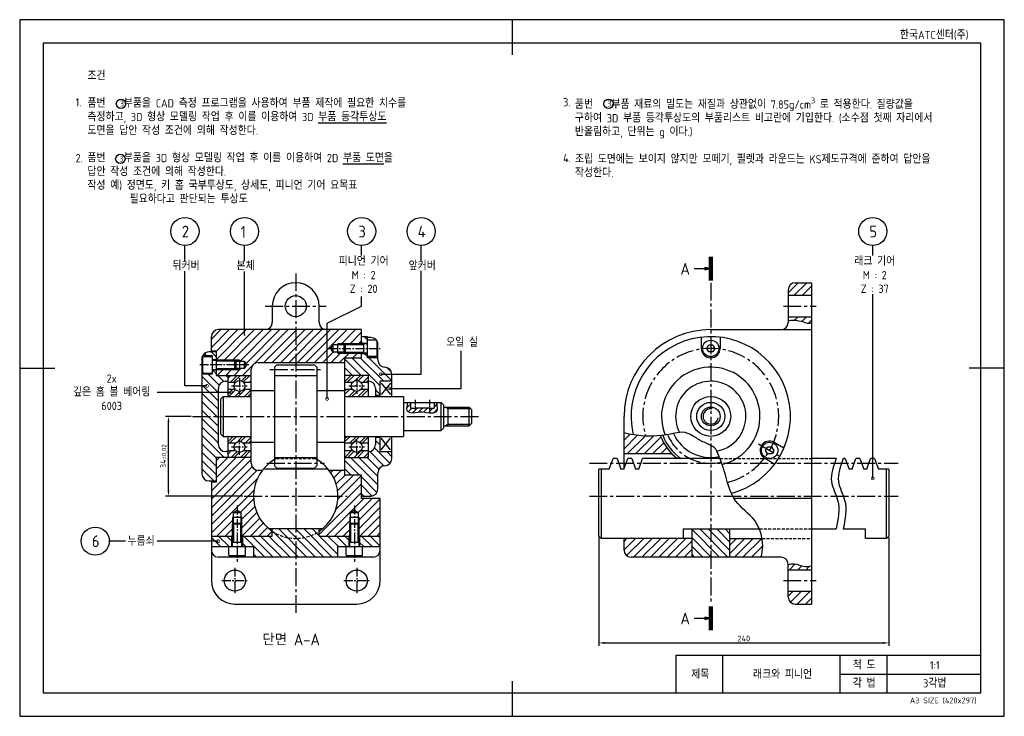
# Model space of a CAD drawing. Header units: millimetres. Extents: x 0 to 420, y 0 to 297.
import ezdxf
from ezdxf.enums import TextEntityAlignment as Align

# ---------------------------------------------------------------- set-up
doc = ezdxf.new("R2010")
doc.units = ezdxf.units.MM
doc.header["$LTSCALE"] = 0.4
doc.linetypes.add('CENTER2', pattern=[28.575, 19.05, -3.175, 3.175, -3.175])
doc.linetypes.add('HIDDEN2', pattern=[4.7625, 3.175, -1.5875])
for name, color, linetype in [('가는선', 1, 'Continuous'), ('문자', 2, 'Continuous'), ('숨은선', 2, 'HIDDEN2'), ('외형선', 3, 'Continuous'), ('윤곽선', 5, 'Continuous'), ('중심선', 1, 'CENTER2')]:
    doc.layers.add(name, color=color, linetype=linetype)
doc.styles.get("Standard").update_dxf_attribs({"font": 'isocp.shx', "bigfont": 'whgtxt.shx'})
doc.dimstyles.new('ISO-25', dxfattribs={"dimtxt": 2.5, "dimasz": 2.5, "dimexe": 1.25, "dimexo": 0.625, "dimtad": 1, "dimdec": 4, "dimtxsty": 'Standard', "dimcen": 2.5, "dimadec": 4, "dimazin": 2, "dimtfac": 1, "dimtdec": 4, "dimtmove": 0, "dimatfit": 3, "dimfxl": 0, "dimarcsym": 0})

# ---------------------------------------------------------------- blocks, each defined once
blk = doc.blocks.new('*D5')
at = {"color": 0, "lineweight": -2, "transparency": 16777216}
for p, q in [((73.13, 127.86), (62.22, 127.86)), ((63.47, 96.36), (63.47, 125.36)), ((95.13, 93.86), (62.22, 93.86))]:
    blk.add_line(p, q, dxfattribs=at)
at = {"color": 0, "transparency": 16777216}
for points in [[(63.05, 125.36), (63.88, 125.36), (63.47, 127.86)], [(63.05, 96.36), (63.88, 96.36), (63.47, 93.86)]]:
    blk.add_solid(points, dxfattribs=at)
at = {"layer": 'Defpoints', "color": 0, "transparency": 16777216}
for p in [(63.47, 127.86), (73.76, 127.86), (95.76, 93.86)]:
    blk.add_point(p, dxfattribs=at)
at = {"color": 0, "transparency": 16777216, "insert": (61.45, 110.86), "char_height": 2.5, "attachment_point": 5, "rotation": 90}
blk.add_mtext('34{\\H1.875;±0,02}', dxfattribs=at)
blk = doc.blocks.new('_DotSmall')
at = {"color": 0, "linetype": 'ByBlock', "const_width": 0.5}
blk.add_lwpolyline([(-0.0625, 0, 1), (0.0625, 0, 1)], format="xyb", close=True, dxfattribs=at)
blk = doc.blocks.new('*D6')
at = {"color": 0, "lineweight": -2, "transparency": 16777216}
for p, q in [((247, 76.23), (247, 30.03)), ((370.79, 76.23), (370.79, 30.03)), ((249.5, 31.28), (368.29, 31.28))]:
    blk.add_line(p, q, dxfattribs=at)
at = {"color": 0, "transparency": 16777216}
for points in [[(249.5, 31.7), (249.5, 30.87), (247, 31.28)], [(368.29, 31.7), (368.29, 30.87), (370.79, 31.28)]]:
    blk.add_solid(points, dxfattribs=at)
at = {"layer": 'Defpoints', "color": 0, "transparency": 16777216}
for p in [(247, 76.86), (370.79, 76.86), (370.79, 31.28)]:
    blk.add_point(p, dxfattribs=at)
at = {"color": 0, "transparency": 16777216, "insert": (308.9, 33.16), "char_height": 2.5, "attachment_point": 5}
blk.add_mtext('240', dxfattribs=at)
blk = doc.blocks.new('*U4')
at = {"layer": '가는선'}
h = blk.add_hatch(dxfattribs=at)
h.set_pattern_fill('ANSI31', color=256, scale=0.8)
edge = h.paths.add_edge_path()
edge.add_line((337.78203, 170.3574), (327.78203, 170.3574))
edge.add_line((327.78203, 170.3574), (327.78203, 168.65319))
edge.add_spline(control_points=[(327.78203, 168.65319), (328.58611, 168.82953), (330.76717, 169.13758), (333.70178, 168.30886), (336.23856, 167.5353), (337.38327, 167.65002), (337.78203, 167.73094)], knot_values=[2.461984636, 2.461984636, 2.461984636, 2.461984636, 4.918813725, 9.127223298, 11.437896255, 12.679952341, 12.679952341, 12.679952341, 12.679952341], degree=3, periodic=0)
edge.add_line((337.78203, 167.73094), (337.78203, 170.3574))
h.paths.add_polyline_path([(337.78203, 184.8574), (330.78203, 184.8574, 0.414213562), (327.78203, 181.8574), (327.78203, 179.3574), (337.78203, 179.3574)])
edge = h.paths.add_edge_path()
edge.add_spline(control_points=[(337.78203, 64.14407), (336.84909, 63.89735), (334.35287, 63.52331), (331.04192, 65.47904), (328.64004, 64.88935), (327.78203, 64.58536)], knot_values=[1.531387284, 1.531387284, 1.531387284, 1.531387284, 4.376756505, 9.164171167, 11.823367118, 11.823367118, 11.823367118, 11.823367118], degree=3, periodic=0)
edge.add_line((327.78203, 64.58536), (327.78203, 62.3574))
edge.add_line((327.78203, 62.3574), (337.78203, 62.3574))
edge.add_line((337.78203, 62.3574), (337.78203, 64.14407))
h.paths.add_polyline_path([(337.78203, 53.3574), (327.78203, 53.3574), (327.78203, 50.8574, 0.414213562), (330.78203, 47.8574), (337.78203, 47.8574)])
h = blk.add_hatch(dxfattribs=at)
h.set_pattern_fill('ANSI31', color=256, scale=0.8)
h.paths.add_polyline_path([(103.50973, 104.8574), (101.75753, 104.8574, -0.414213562), (98.75753, 107.8574), (98.75753, 110.3574), (83.75753, 110.3574), (83.75753, 99.8574), (81.75753, 99.8574), (81.75753, 76.8574), (90.75753, 76.8574), (90.75753, 81.92798), (90.75753, 84.8574), (91.13653, 84.8574), (91.13653, 86.8574), (92.75753, 87.83139), (94.37853, 86.8574), (94.37853, 84.8574), (94.75753, 84.8574), (94.75753, 76.8574), (107.75753, 76.8574), (107.75753, 78.89077, -0.434402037)])
h.paths.add_polyline_path([(140.75753, 81.92798), (140.75753, 84.8574), (141.13653, 84.8574), (141.13653, 86.8574), (142.75753, 87.83139), (144.37853, 86.8574), (144.37853, 84.8574), (144.75753, 84.8574), (144.75753, 76.8574), (153.75753, 76.8574), (153.75753, 92.8574), (145.75753, 92.8574), (145.75753, 102.8574), (138.75753, 102.8574), (138.75753, 104.8574), (132.00534, 104.8574, -0.434402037), (127.75753, 78.89077), (127.75753, 76.8574), (140.75753, 76.8574)])
h.paths.add_polyline_path([(94.75753, 84.8574), (94.37853, 84.8574), (94.37853, 82.30698), (94.75753, 81.92798)], flags=17)
h.paths.add_polyline_path([(91.13653, 84.8574), (90.75753, 84.8574), (90.75753, 81.92798), (91.13653, 82.30698)], flags=17)
h.paths.add_polyline_path([(144.75753, 84.8574), (144.37853, 84.8574), (144.37853, 82.30698), (144.75753, 81.92798)], flags=17)
h.paths.add_polyline_path([(141.13653, 84.8574), (140.75753, 84.8574), (140.75753, 81.92798), (141.13653, 82.30698)], flags=17)
h.paths.add_polyline_path([(117.75753, 164.8574), (84.75753, 164.8574, 0.414213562), (81.75753, 161.8574), (81.75753, 155.8574), (83.75753, 155.8574), (83.75753, 151.8574), (91.72812, 151.8574), (93.75753, 151.8574), (93.75753, 151.4784), (95.75753, 151.4784), (96.73153, 149.8574), (95.75753, 148.2364), (93.75753, 148.2364), (93.75753, 147.8574), (83.75753, 147.8574), (83.75753, 145.3574), (98.75753, 145.3574), (98.75753, 147.8574, -0.414213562), (101.75753, 150.8574), (117.75753, 150.8574)])
h.paths.add_polyline_path([(133.75753, 158.4784), (135.75753, 158.4784), (135.75753, 158.8574), (145.75753, 158.8574), (145.75753, 164.8574), (117.75753, 164.8574), (117.75753, 150.8574), (138.75753, 150.8574), (138.75753, 152.8574), (145.75753, 152.8574), (145.75753, 154.8574), (138.78695, 154.8574), (135.75753, 154.8574), (135.75753, 155.2364), (133.75753, 155.2364), (132.78354, 156.8574)])
h.paths.add_polyline_path([(93.75753, 148.2364), (92.10712, 148.2364), (91.72812, 147.8574), (93.75753, 147.8574)], flags=17)
h.paths.add_polyline_path([(93.75753, 151.8574), (91.72812, 151.8574), (92.10712, 151.4784), (93.75753, 151.4784)], flags=17)
h.paths.add_polyline_path([(138.40795, 155.2364), (135.75753, 155.2364), (135.75753, 154.8574), (138.78695, 154.8574)], flags=17)
h.paths.add_polyline_path([(138.78695, 158.8574), (135.75753, 158.8574), (135.75753, 158.4784), (138.40795, 158.4784)], flags=17)
h = blk.add_hatch(dxfattribs=at)
h.set_pattern_fill('ANSI31', color=256, scale=0.8, angle=90)
h.paths.add_polyline_path([(155.75753, 106.8574, 0.414213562), (158.75753, 109.8574), (158.75753, 112.8574), (153.55753, 112.8574), (153.55753, 118.8574), (151.75753, 118.8574), (151.75753, 115.8574, -0.414213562), (148.75753, 112.8574), (148.75753, 110.3574), (138.75753, 110.3574), (138.75753, 102.8574), (145.75753, 102.8574), (145.75753, 93.8574), (149.75753, 93.8574, 0.414213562), (152.75753, 96.8574), (152.75753, 103.8574, -0.414213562)])
h.paths.add_polyline_path([(155.75753, 148.8574, -0.414213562), (152.75753, 151.8574), (152.75753, 152.8574), (148.35753, 152.8574), (148.35753, 154.6074), (145.75753, 154.6074), (145.75753, 152.8574), (138.75753, 152.8574), (138.75753, 145.3574), (148.75753, 145.3574), (148.75753, 142.8574, -0.414213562), (151.75753, 139.8574), (151.75753, 136.8574), (153.55753, 136.8574), (153.55753, 142.8574), (158.75753, 142.8574), (158.75753, 145.8574, 0.414213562)])
h.paths.add_polyline_path([(148.35753, 161.8574), (145.75753, 161.8574), (145.75753, 159.1074), (148.35753, 159.1074)])
h = blk.add_hatch(dxfattribs=at)
h.set_pattern_fill('ANSI31', color=256, scale=0.8, angle=90)
h.paths.add_polyline_path([(84.75753, 115.8574), (84.75753, 127.8574), (77.75753, 127.8574), (77.75753, 103.3574, 0.414213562), (80.75753, 100.3574), (83.75753, 100.3574), (83.75753, 110.3574), (88.75753, 110.3574), (88.75753, 112.8574), (87.75753, 112.8574, -0.414213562)])
h.paths.add_polyline_path([(84.75753, 139.8574, -0.414213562), (87.75753, 142.8574), (88.75753, 142.8574), (88.75753, 145.3574), (83.75753, 145.3574), (83.75753, 147.6074), (82.15753, 147.6074), (82.15753, 145.8574), (77.75753, 145.8574), (77.75753, 127.8574), (84.75753, 127.8574)])
h.paths.add_polyline_path([(83.75753, 155.3574), (80.75753, 155.3574, 0.267949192), (78.15946, 153.8574), (82.15753, 153.8574), (82.15753, 152.1074), (83.75753, 152.1074)])
h = blk.add_hatch(dxfattribs=at)
h.set_pattern_fill('ANSI32', color=256, scale=0.3)
h.paths.add_polyline_path([(98.75753, 145.0574, 0.414213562), (98.45753, 145.3574), (89.05753, 145.3574, 0.414213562), (88.75753, 145.0574), (88.75753, 142.4234), (92.01879, 142.4234, -0.445147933), (95.49628, 142.4234), (98.75753, 142.4234)])
h.paths.add_polyline_path([(98.75753, 139.2914), (95.49628, 139.2914, -0.445147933), (92.01879, 139.2914), (88.75753, 139.2914), (88.75753, 136.6574, 0.414213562), (89.05753, 136.3574), (98.45753, 136.3574, 0.414213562), (98.75753, 136.6574)])
h.paths.add_polyline_path([(98.75753, 119.0574, 0.414213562), (98.45753, 119.3574), (89.05753, 119.3574, 0.414213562), (88.75753, 119.0574), (88.75753, 116.4234), (92.01879, 116.4234, -0.445147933), (95.49628, 116.4234), (98.75753, 116.4234)])
h.paths.add_polyline_path([(98.75753, 113.2914), (95.49628, 113.2914, -0.445147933), (92.01879, 113.2914), (88.75753, 113.2914), (88.75753, 110.6574, 0.414213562), (89.05753, 110.3574), (98.45753, 110.3574, 0.414213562), (98.75753, 110.6574)])
h.paths.add_polyline_path([(148.75753, 113.2914), (145.49628, 113.2914, -0.445147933), (142.01879, 113.2914), (138.75753, 113.2914), (138.75753, 110.6574, 0.414213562), (139.05753, 110.3574), (148.45753, 110.3574, 0.414213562), (148.75753, 110.6574)])
h.paths.add_polyline_path([(148.75753, 119.0574, 0.414213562), (148.45753, 119.3574), (139.05753, 119.3574, 0.414213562), (138.75753, 119.0574), (138.75753, 116.4234), (142.01879, 116.4234, -0.445147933), (145.49628, 116.4234), (148.75753, 116.4234)])
h.paths.add_polyline_path([(148.75753, 145.0574, 0.414213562), (148.45753, 145.3574), (139.05753, 145.3574, 0.414213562), (138.75753, 145.0574), (138.75753, 142.4234), (142.01879, 142.4234, -0.445147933), (145.49628, 142.4234), (148.75753, 142.4234)])
h.paths.add_polyline_path([(142.01879, 139.2914), (138.75753, 139.2914), (138.75753, 136.6574, 0.414213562), (139.05753, 136.3574), (148.45753, 136.3574, 0.414213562), (148.75753, 136.6574), (148.75753, 139.2914), (145.49628, 139.2914, -0.445147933)])
h = blk.add_hatch(dxfattribs=at)
h.set_pattern_fill('ANSI31', color=256, scale=0.5)
edge = h.paths.add_edge_path()
edge.add_spline(control_points=[(165.41595, 133.8574), (165.37958, 133.46257), (165.15833, 132.28403), (164.66863, 129.9078), (168.29292, 129.09543), (171.6939, 130.33674), (175.05051, 128.97745), (178.55867, 129.86847), (178.04824, 132.10912), (178.06339, 133.29293), (178.10975, 133.8574)], knot_values=[2.613036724, 2.613036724, 2.613036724, 2.613036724, 3.833809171, 6.200986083, 8.52573808, 12.844475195, 17.026153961, 19.468089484, 21.243091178, 22.953818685, 22.953818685, 22.953818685, 22.953818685], degree=3, periodic=0)
edge.add_line((178.10975, 133.8574), (176.75753, 133.8574))
edge.add_line((176.75753, 133.8574), (176.75753, 131.3574))
edge.add_line((176.75753, 131.3574), (174.75753, 131.3574))
edge.add_line((174.75753, 131.3574), (168.75753, 131.3574))
edge.add_line((168.75753, 131.3574), (166.75753, 131.3574))
edge.add_line((166.75753, 131.3574), (166.75753, 133.8574))
edge.add_line((166.75753, 133.8574), (165.41595, 133.8574))
h = blk.add_hatch(dxfattribs=at)
h.set_pattern_fill('ANSI31', color=256, scale=0.8)
edge = h.paths.add_edge_path()
edge.add_spline(control_points=[(273.26611, 119.72936), (271.18088, 119.5029), (269.09969, 119.39028), (267.02489, 119.45852)], knot_values=[76.877135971, 76.877135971, 76.877135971, 76.877135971, 83.176005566, 83.176005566, 83.176005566, 83.176005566], degree=3, periodic=0)
edge.add_spline(control_points=[(267.02489, 119.45852), (266.75562, 119.46738), (263.66369, 119.60411), (260.58665, 120.16217), (257.78203, 120.80034)], knot_values=[83.176005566, 83.176005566, 83.176005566, 83.176005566, 83.99346611, 92.566557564, 92.566557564, 92.566557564, 92.566557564], degree=3, periodic=0)
edge.add_line((257.78203, 120.80034), (257.78203, 111.8574))
edge.add_line((257.78203, 111.8574), (278.25932, 111.8574))
edge.add_arc((294.78203, 127.8574), 23, 200.6949958, 224.0792098, ccw=False)
h.paths.add_polyline_path([(286.78203, 75.8574), (257.78203, 75.8574), (257.78203, 70.8574, 0.414213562), (260.78203, 67.8574), (286.78203, 67.8574)])
edge = h.paths.add_edge_path()
edge.add_spline(control_points=[(316.42063, 67.8574), (316.71156, 69.41485), (317.06896, 72.05446), (316.84799, 74.76768), (316.66382, 75.8574)], knot_values=[0, 0, 0, 0, 4.74602311, 7.992303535, 7.992303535, 7.992303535, 7.992303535], degree=3, periodic=0)
edge.add_line((316.66382, 75.8574), (302.78203, 75.8574))
edge.add_line((302.78203, 75.8574), (302.78203, 67.8574))
edge.add_line((302.78203, 67.8574), (316.42063, 67.8574))
h = blk.add_hatch(dxfattribs=at)
h.set_pattern_fill('ANSI31', color=256, scale=0.8, angle=90)
h.paths.add_polyline_path([(117.75753, 75.8574, -0.148331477), (107.75753, 78.89077), (107.75753, 76.8574), (95.00753, 76.8574), (95.00753, 72.3574), (99.75753, 72.3574), (99.75753, 67.8574), (117.75753, 67.8574)])
h.paths.add_polyline_path([(117.75753, 79.8574), (107.75753, 79.8574), (107.75753, 78.89077, 0.148331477), (117.75753, 75.8574)])
h.paths.add_polyline_path([(127.75753, 78.89077), (127.75753, 79.8574), (117.75753, 79.8574), (117.75753, 75.8574, 0.148331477)])
h.paths.add_polyline_path([(140.50753, 76.8574), (127.75753, 76.8574), (127.75753, 78.89077, -0.148331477), (117.75753, 75.8574), (117.75753, 67.8574), (135.75753, 67.8574), (135.75753, 72.3574), (140.50753, 72.3574)])
h.paths.add_polyline_path([(153.75753, 76.8574), (145.00753, 76.8574), (145.00753, 72.3574), (153.75753, 72.3574)])
h.paths.add_polyline_path([(90.50753, 76.8574), (81.75753, 76.8574), (81.75753, 72.3574), (90.50753, 72.3574)])
h = blk.add_hatch(dxfattribs=at)
h.set_pattern_fill('ANSI31', color=256, scale=0.8, angle=90)
h.paths.add_polyline_path([(294.78203, 79.8574), (286.78203, 79.8574), (286.78203, 67.8574), (294.78203, 67.8574)])
h.paths.add_polyline_path([(302.78203, 79.8574), (294.78203, 79.8574), (294.78203, 67.8574), (302.78203, 67.8574)])
for p, q in [((70.48676, 194.06441), (70.48676, 200.71291)), ((145.87085, 196.47973), (145.87085, 200.71291)), ((171.21106, 194.16708), (171.21106, 200.71291)), ((363.88286, 196.43613), (363.88286, 200.71291)), ((70.48676, 140.85375), (70.48676, 189.7751)), ((171.21106, 145.81402), (171.21106, 189.88463)), ((145.87085, 174.84605), (145.87085, 178.98552)), ((363.88286, 101.45804), (363.88286, 179.95988)), ((131.1351, 167.62083), (145.87085, 174.84605)), ((131.1351, 135.3285), (131.1351, 167.62083)), ((188.34035, 139.81727), (188.34035, 155.88653)), ((154.05817, 145.81402), (171.21106, 145.81402)), ((79.87503, 140.85375), (70.48676, 140.85375)), ((157.67694, 139.81727), (188.34035, 139.81727)), ((90.17099, 138.05616), (58.6356, 138.05616)), ((45.12562, 74.68147), (38.23535, 74.68147)), ((84.71521, 74.68147), (58.6356, 74.68147))]:
    blk.add_line(p, q)
blk.add_lwpolyline([(95.90496, 194.10204), (95.90496, 200.71291)])
for centre in [(43.2165, 261.18752), (251.17406, 261.18752), (42.92693, 237.64614)]:
    blk.add_circle(centre, 2)
at = {"layer": 'Defpoints'}
blk.add_lwpolyline([(0, 0), (420, 0), (420, 297), (0, 297)], close=True, dxfattribs=at)
at = {"layer": '가는선'}
for p, q in [((145.75753, 158.8574), (135.75753, 158.8574)), ((146.60753, 158.4394), (138.36895, 158.4394)), ((93.75753, 151.8574), (83.75753, 151.8574)), ((92.14612, 151.4394), (83.90753, 151.4394)), ((135.75753, 154.8574), (145.75753, 154.8574)), ((138.36895, 155.2754), (146.60753, 155.2754)), ((83.75753, 147.8574), (93.75753, 147.8574)), ((83.90753, 148.2754), (92.14612, 148.2754)), ((108.75753, 145.3574), (126.75753, 145.3574)), ((182.75753, 131.1134), (181.46889, 131.8574)), ((192.50153, 131.1134), (182.75753, 131.1134)), ((182.75753, 124.6014), (181.46889, 123.8574)), ((182.75753, 124.6014), (192.50153, 124.6014)), ((108.75753, 110.3574), (126.75753, 110.3574)), ((131.60492, 105.3574), (103.91015, 105.3574)), ((90.75753, 84.8574), (90.75753, 76.8574)), ((94.75753, 76.8574), (94.75753, 84.8574)), ((140.75753, 84.8574), (140.75753, 76.8574)), ((144.75753, 76.8574), (144.75753, 84.8574)), ((91.17553, 82.34598), (91.17553, 74.1074)), ((94.33953, 74.1074), (94.33953, 82.34598)), ((141.17553, 82.34598), (141.17553, 74.1074)), ((144.33953, 74.1074), (144.33953, 82.34598)), ((300, 10), (300, 26.00228)), ((350, 10), (350, 26.00228)), ((370, 10), (370, 26.00228)), ((350, 17.99458), (410, 17.99458))]:
    blk.add_line(p, q, dxfattribs=at)
for radius, start, end in [(3.256, 80, 350), (17.5, 204.6334632, 281.8480357)]:
    blk.add_arc((294.78203, 127.8574), radius, start, end, dxfattribs=at)
for points, knots in [([(327.78203, 168.65319), (328.58611, 168.82953), (330.76717, 169.13758), (333.70178, 168.30886), (336.23856, 167.5353), (337.38327, 167.65002), (337.78203, 167.73094)], [2.461984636, 2.461984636, 2.461984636, 2.461984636, 4.918813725, 9.127223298, 11.437896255, 12.679952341, 12.679952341, 12.679952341, 12.679952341]), ([(165.41595, 133.8574), (165.37958, 133.46257), (165.15833, 132.28403), (164.66863, 129.9078), (168.29292, 129.09543), (171.6939, 130.33674), (175.05051, 128.97745), (178.55867, 129.86847), (178.04824, 132.10912), (178.06339, 133.29293), (178.10975, 133.8574)], [2.613036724, 2.613036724, 2.613036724, 2.613036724, 3.833809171, 6.200986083, 8.52573808, 12.844475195, 17.026153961, 19.468089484, 21.243091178, 22.953818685, 22.953818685, 22.953818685, 22.953818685]), ([(316.42063, 67.8574), (316.71156, 69.41485), (317.4328, 74.74164), (314.61456, 84.44545), (303.48787, 91.34341), (301.33961, 103.34011), (298.5533, 110.3416), (297.41236, 113.08982), (297.03222, 114.20357), (294.33354, 115.93582), (290.28903, 117.35044), (286.33099, 120.30791), (282.99719, 121.31681), (281.41903, 121.04343), (276.33491, 120.04888), (268.41258, 118.74283), (260.58665, 120.16217), (257.78203, 120.80034)], [0, 0, 0, 0, 4.74602311, 16.12862244, 27.816199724, 41.518278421, 50.505111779, 50.505111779, 50.505111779, 54.035618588, 59.06235607, 63.878242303, 68.68323589, 68.68323589, 68.68323589, 83.99346611, 92.566557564, 92.566557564, 92.566557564, 92.566557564]), ([(327.78203, 64.58536), (328.64004, 64.88935), (331.04192, 65.47904), (334.35287, 63.52331), (336.84909, 63.89735), (337.78203, 64.14407)], [1.531387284, 1.531387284, 1.531387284, 1.531387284, 4.190583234, 8.977997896, 11.823367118, 11.823367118, 11.823367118, 11.823367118])]:
    blk.add_open_spline(points, degree=3, knots=knots, dxfattribs=at)
for points in [[(348.32473, 109.8574), (346.27297, 100.14416), (348.8992, 92.16428), (348.32473, 79.8574)], [(351.32473, 109.8574), (349.27297, 100.14416), (351.8992, 92.16428), (351.32473, 79.8574)]]:
    blk.add_spline(points, degree=3, dxfattribs=at)
at = {"layer": '숨은선'}
for p, q in [((109.51132, 109.8574), (126.00374, 109.8574)), ((298.71914, 109.8574), (337.78203, 109.8574)), ((315.5246, 79.8574), (337.78203, 79.8574)), ((316.66382, 75.8574), (337.78203, 75.8574))]:
    blk.add_line(p, q, dxfattribs=at)
for start, end in [(117.2660445, 120), (60, 62.7339335), (236.2510114, 303.7489886)]:
    blk.add_arc((117.75753, 93.8574), 18, start, end, dxfattribs=at)
at = {"layer": '외형선'}
for p, q in [((210, 297), (210, 282)), ((330.78203, 184.8574), (337.78203, 184.8574)), ((337.78203, 184.8574), (337.78203, 47.8574)), ((327.78203, 181.8574), (327.78203, 167.8574)), ((337.78203, 179.3574), (327.78203, 179.3574)), ((107.75753, 174.8574), (107.75753, 167.8574)), ((127.75753, 167.8574), (127.75753, 174.8574)), ((327.78203, 170.3574), (337.78203, 170.3574)), ((145.75753, 164.8574), (84.75753, 164.8574)), ((145.75753, 158.8574), (145.75753, 164.8574)), ((294.78203, 164.8574), (337.78203, 164.8574)), ((81.75753, 155.3574), (81.75753, 161.8574)), ((148.35753, 161.8574), (145.75753, 161.8574)), ((148.35753, 152.8574), (148.35753, 161.8574)), ((148.35753, 161.62129), (149.75753, 161.62129)), ((151.95753, 160.3574), (148.35753, 160.3574)), ((152.35753, 159.9574), (152.35753, 153.7574)), ((290.78203, 156.8574), (290.78203, 161.62129)), ((298.78203, 161.62129), (298.78203, 156.8574)), ((81.75753, 155.8574), (83.75753, 155.8574)), ((83.75753, 155.8574), (83.75753, 151.8574)), ((132.78354, 156.8574), (133.75753, 158.4784)), ((133.75753, 155.2364), (132.78354, 156.8574)), ((133.75753, 158.4784), (138.40795, 158.4784)), ((133.75753, 155.2364), (133.75753, 158.4784)), ((135.75753, 154.8574), (135.75753, 158.8574)), ((138.35753, 158.42798), (138.78695, 158.8574)), ((138.35753, 155.28681), (138.35753, 158.42798)), ((138.78695, 158.8574), (138.78695, 154.8574)), ((148.25753, 158.8574), (138.78695, 158.8574)), ((145.75753, 159.1074), (148.35753, 159.1074)), ((146.60753, 158.8574), (146.60753, 154.8574)), ((152.75753, 151.8574), (152.75753, 158.59825)), ((293.04998, 156.8574), (293.916, 158.3574)), ((293.916, 155.3574), (293.04998, 156.8574)), ((293.916, 158.3574), (295.64805, 158.3574)), ((295.64805, 158.3574), (296.51408, 156.8574)), ((296.51408, 156.8574), (295.64805, 155.3574)), ((77.75753, 152.13581), (77.75753, 103.3574)), ((78.15753, 146.7574), (78.15753, 152.9574)), ((78.15946, 153.8574), (82.15753, 153.8574)), ((78.55753, 153.3574), (82.15753, 153.3574)), ((83.75753, 155.3574), (80.75753, 155.3574)), ((82.15753, 153.8574), (82.15753, 145.8574)), ((82.15753, 152.1074), (83.75753, 152.1074)), ((82.25753, 151.8574), (91.72812, 151.8574)), ((83.90753, 147.8574), (83.90753, 151.8574)), ((91.72812, 147.8574), (91.72812, 151.8574)), ((92.15753, 151.42798), (91.72812, 151.8574)), ((92.10712, 151.4784), (95.75753, 151.4784)), ((92.15753, 151.42798), (92.15753, 148.28681)), ((93.75753, 151.8574), (93.75753, 147.8574)), ((95.75753, 151.4784), (96.73153, 149.8574)), ((95.75753, 151.4784), (95.75753, 148.2364)), ((138.40795, 155.2364), (133.75753, 155.2364)), ((138.35753, 155.28681), (138.78695, 154.8574)), ((138.75753, 102.8574), (138.75753, 152.8574)), ((138.75753, 152.8574), (145.75753, 152.8574)), ((148.25753, 154.8574), (138.78695, 154.8574)), ((145.75753, 152.8574), (145.75753, 154.8574)), ((148.35753, 154.6074), (145.75753, 154.6074)), ((151.95753, 153.3574), (148.35753, 153.3574)), ((152.75753, 152.8574), (148.35753, 152.8574)), ((295.64805, 155.3574), (293.916, 155.3574)), ((0, 148.5), (15, 148.5)), ((83.75753, 147.6074), (82.15753, 147.6074)), ((82.25753, 147.8574), (91.72812, 147.8574)), ((83.75753, 147.8574), (83.75753, 145.3574)), ((92.15753, 148.28681), (91.72812, 147.8574)), ((95.75753, 148.2364), (92.10712, 148.2364)), ((96.73153, 149.8574), (95.75753, 148.2364)), ((98.75753, 107.8574), (98.75753, 147.8574)), ((101.75753, 150.8574), (138.75753, 150.8574)), ((108.75753, 148.8574), (109.75753, 149.8574)), ((108.75753, 148.8574), (108.75753, 106.8574)), ((109.75753, 149.8574), (125.75753, 149.8574)), ((125.75753, 149.8574), (126.75753, 148.8574)), ((126.75753, 148.8574), (126.75753, 106.8574)), ((420, 148.5), (405, 148.5)), ((82.15753, 145.8574), (77.75753, 145.8574)), ((78.55753, 146.3574), (82.15753, 146.3574)), ((83.75753, 145.3574), (98.75753, 145.3574)), ((87.75753, 142.8574), (88.75753, 142.8574)), ((88.75753, 145.3574), (88.75753, 136.3574)), ((148.75753, 145.3574), (138.75753, 145.3574)), ((148.75753, 136.3574), (148.75753, 145.3574)), ((153.55753, 142.8574), (153.55753, 136.3574)), ((158.75753, 142.8574), (153.55753, 142.8574)), ((158.75753, 136.3574), (158.75753, 145.8574)), ((84.75753, 115.8574), (84.75753, 139.8574)), ((88.75753, 142.4234), (92.01879, 142.4234)), ((92.01879, 139.2914), (88.75753, 139.2914)), ((95.49628, 142.4234), (98.75753, 142.4234)), ((98.75753, 139.2914), (95.49628, 139.2914)), ((98.75753, 138.8574), (108.75753, 138.8574)), ((126.75753, 138.8574), (138.75753, 138.8574)), ((138.75753, 142.4234), (142.01879, 142.4234)), ((142.01879, 139.2914), (138.75753, 139.2914)), ((145.49628, 142.4234), (148.75753, 142.4234)), ((148.75753, 139.2914), (145.49628, 139.2914)), ((151.75753, 139.8574), (151.75753, 136.3574)), ((158.13284, 142.07653), (154.18223, 137.13827)), ((154.18223, 142.07653), (158.13284, 137.13827)), ((85.75753, 135.3574), (86.75753, 136.3574)), ((85.75753, 120.3574), (85.75753, 135.3574)), ((86.75753, 136.3574), (86.75753, 119.3574)), ((86.75753, 136.3574), (98.75753, 136.3574)), ((138.75753, 136.3574), (163.75753, 136.3574)), ((151.75753, 136.8574), (153.55753, 136.8574)), ((163.75753, 136.3574), (163.75753, 119.3574)), ((163.75753, 133.8574), (179.75753, 133.8574)), ((166.75753, 133.8574), (166.75753, 131.3574)), ((166.75753, 131.3574), (168.75753, 131.3574)), ((174.75753, 131.3574), (168.75753, 131.3574)), ((174.75753, 131.3574), (176.75753, 131.3574)), ((176.75753, 133.8574), (176.75753, 131.3574)), ((179.75753, 121.8574), (179.75753, 133.8574)), ((180.75753, 132.8574), (179.75753, 133.8574)), ((180.75753, 132.8574), (180.75753, 122.8574)), ((180.75753, 131.8574), (191.75753, 131.8574)), ((182.75753, 123.8574), (182.75753, 131.8574)), ((191.75753, 123.8574), (191.75753, 131.8574)), ((192.75753, 130.8574), (191.75753, 131.8574)), ((192.75753, 130.8574), (192.75753, 124.8574)), ((257.78203, 105.41512), (257.78203, 127.8574)), ((163.75753, 121.8574), (179.75753, 121.8574)), ((180.75753, 122.8574), (179.75753, 121.8574)), ((180.75753, 123.8574), (191.75753, 123.8574)), ((192.75753, 124.8574), (191.75753, 123.8574)), ((85.75753, 120.3574), (86.75753, 119.3574)), ((86.75753, 119.3574), (98.75753, 119.3574)), ((88.75753, 119.3574), (88.75753, 110.3574)), ((138.75753, 119.3574), (163.75753, 119.3574)), ((148.75753, 110.3574), (148.75753, 119.3574)), ((151.75753, 119.3574), (151.75753, 115.8574)), ((153.55753, 118.8574), (151.75753, 118.8574)), ((153.55753, 119.3574), (153.55753, 112.8574)), ((158.13284, 113.63827), (154.18223, 118.57653)), ((154.18223, 113.63827), (158.13284, 118.57653)), ((158.75753, 109.8574), (158.75753, 119.3574)), ((92.01879, 116.4234), (88.75753, 116.4234)), ((98.75753, 116.4234), (95.49628, 116.4234)), ((98.75753, 116.8574), (108.75753, 116.8574)), ((126.75753, 116.8574), (138.75753, 116.8574)), ((142.01879, 116.4234), (138.75753, 116.4234)), ((148.75753, 116.4234), (145.49628, 116.4234)), ((318.16471, 113.3574), (319.03074, 114.8574)), ((319.03074, 114.8574), (320.76279, 114.8574)), ((320.76279, 114.8574), (321.62882, 113.3574)), ((321.89676, 116.8215), (326.02241, 114.43956)), ((98.75753, 110.3574), (83.75753, 110.3574)), ((83.75753, 110.3574), (83.75753, 99.8574)), ((88.75753, 112.8574), (87.75753, 112.8574)), ((88.75753, 113.2914), (92.01879, 113.2914)), ((95.49628, 113.2914), (98.75753, 113.2914)), ((138.75753, 113.2914), (142.01879, 113.2914)), ((138.75753, 110.3574), (148.75753, 110.3574)), ((145.49628, 113.2914), (148.75753, 113.2914)), ((153.55753, 112.8574), (158.75753, 112.8574)), ((251.48102, 105.3574), (253.11889, 109.8574)), ((254.80301, 109.8574), (253.11889, 109.8574)), ((254.80301, 109.8574), (256.44087, 105.3574)), ((257.76102, 105.3574), (259.39889, 109.8574)), ((278.25932, 111.8574), (257.78203, 111.8574)), ((261.08301, 109.8574), (259.39889, 109.8574)), ((261.08301, 109.8574), (262.72087, 105.3574)), ((264.04102, 105.3574), (265.67889, 109.8574)), ((298.71914, 109.8574), (265.67889, 109.8574)), ((322.02241, 107.51135), (317.89676, 109.8933)), ((319.03074, 111.8574), (318.16471, 113.3574)), ((320.76279, 111.8574), (319.03074, 111.8574)), ((321.62882, 113.3574), (320.76279, 111.8574)), ((348.32473, 109.8574), (337.78203, 109.8574)), ((352.11586, 109.8574), (351.32473, 109.8574)), ((352.11586, 109.8574), (353.75373, 105.3574)), ((355.07388, 105.3574), (356.71174, 109.8574)), ((358.39586, 109.8574), (356.71174, 109.8574)), ((358.39586, 109.8574), (360.03373, 105.3574)), ((361.35388, 105.3574), (362.99174, 109.8574)), ((364.67586, 109.8574), (362.99174, 109.8574)), ((364.67586, 109.8574), (366.31373, 105.3574)), ((108.75753, 106.8574), (109.75753, 105.8574)), ((109.75753, 105.8574), (125.75753, 105.8574)), ((125.75753, 105.8574), (126.75753, 106.8574)), ((247.00095, 76.8574), (247.00095, 105.3574)), ((248.00095, 105.3574), (248.00095, 75.8574)), ((251.48102, 105.3574), (248.00095, 105.3574)), ((257.76102, 105.3574), (256.44087, 105.3574)), ((264.04102, 105.3574), (262.72087, 105.3574)), ((355.07388, 105.3574), (353.75373, 105.3574)), ((361.35388, 105.3574), (360.03373, 105.3574)), ((369.7938, 105.3574), (366.31373, 105.3574)), ((369.7938, 75.8574), (369.7938, 105.3574)), ((370.7938, 105.3574), (370.7938, 76.8574)), ((103.50973, 104.8574), (101.75753, 104.8574)), ((138.75753, 104.8574), (132.00534, 104.8574)), ((145.75753, 102.8574), (138.75753, 102.8574)), ((145.75753, 92.8574), (145.75753, 102.8574)), ((152.75753, 96.8574), (152.75753, 103.8574)), ((80.75753, 100.3574), (83.75753, 100.3574)), ((81.75753, 100.3574), (81.75753, 57.8574)), ((83.75753, 99.8574), (81.75753, 99.8574)), ((145.75753, 93.8574), (149.75753, 93.8574)), ((153.75753, 92.8574), (145.75753, 92.8574)), ((153.75753, 57.8574), (153.75753, 92.8574)), ((337.78203, 92.8574), (304.7767, 92.8574)), ((90.75753, 84.8574), (94.75753, 84.8574)), ((91.13653, 86.8574), (92.75753, 87.83139)), ((91.13653, 82.30698), (91.13653, 86.8574)), ((91.13653, 86.8574), (94.37853, 86.8574)), ((92.75753, 87.83139), (94.37853, 86.8574)), ((94.37853, 86.8574), (94.37853, 82.30698)), ((140.75753, 84.8574), (144.75753, 84.8574)), ((141.13653, 86.8574), (142.75753, 87.83139)), ((141.13653, 82.30698), (141.13653, 86.8574)), ((141.13653, 86.8574), (144.37853, 86.8574)), ((142.75753, 87.83139), (144.37853, 86.8574)), ((144.37853, 86.8574), (144.37853, 82.30698)), ((91.18695, 82.3574), (90.75753, 81.92798)), ((94.75753, 81.92798), (90.75753, 81.92798)), ((90.75753, 72.4574), (90.75753, 81.92798)), ((91.18695, 82.3574), (94.32812, 82.3574)), ((94.32812, 82.3574), (94.75753, 81.92798)), ((94.75753, 72.4574), (94.75753, 81.92798)), ((129.07124, 79.8574), (106.44382, 79.8574)), ((107.75753, 76.8574), (107.75753, 79.8574)), ((127.75753, 76.8574), (127.75753, 79.8574)), ((141.18695, 82.3574), (140.75753, 81.92798)), ((144.75753, 81.92798), (140.75753, 81.92798)), ((140.75753, 72.4574), (140.75753, 81.92798)), ((141.18695, 82.3574), (144.32812, 82.3574)), ((144.32812, 82.3574), (144.75753, 81.92798)), ((144.75753, 72.4574), (144.75753, 81.92798)), ((283.00095, 79.8574), (283.00095, 75.8574)), ((283.00095, 79.8574), (315.5246, 79.8574)), ((286.78203, 67.8574), (286.78203, 79.8574)), ((302.78203, 79.8574), (302.78203, 67.8574)), ((337.78203, 79.8574), (348.32473, 79.8574)), ((351.32473, 79.8574), (360.7938, 79.8574)), ((360.7938, 75.8574), (360.7938, 79.8574)), ((81.75753, 76.8574), (90.75753, 76.8574)), ((90.50753, 72.3574), (90.50753, 76.8574)), ((94.75753, 76.8574), (107.75753, 76.8574)), ((95.00753, 76.8574), (95.00753, 72.3574)), ((127.75753, 76.8574), (140.75753, 76.8574)), ((140.50753, 72.3574), (140.50753, 76.8574)), ((144.75753, 76.8574), (153.75753, 76.8574)), ((145.00753, 76.8574), (145.00753, 72.3574)), ((247.00095, 76.8574), (248.00095, 75.8574)), ((286.78203, 75.8574), (248.00095, 75.8574)), ((257.78203, 70.8574), (257.78203, 75.8574)), ((302.78203, 75.8574), (316.66382, 75.8574)), ((369.7938, 75.8574), (360.7938, 75.8574)), ((370.7938, 76.8574), (369.7938, 75.8574)), ((81.75753, 72.3574), (99.75753, 72.3574)), ((89.25753, 68.7574), (89.25753, 72.3574)), ((94.75753, 74.1074), (90.75753, 74.1074)), ((96.25753, 68.7574), (96.25753, 72.3574)), ((99.75753, 72.3574), (99.75753, 67.8574)), ((135.75753, 67.8574), (135.75753, 72.3574)), ((135.75753, 72.3574), (153.75753, 72.3574)), ((139.25753, 68.7574), (139.25753, 72.3574)), ((144.75753, 74.1074), (140.75753, 74.1074)), ((146.25753, 68.7574), (146.25753, 72.3574)), ((150.75753, 67.8574), (84.75753, 67.8574)), ((95.85753, 68.3574), (89.65753, 68.3574)), ((145.85753, 68.3574), (139.65753, 68.3574)), ((324.78203, 67.8574), (260.78203, 67.8574)), ((327.78203, 50.8574), (327.78203, 64.8574)), ((337.78203, 62.3574), (327.78203, 62.3574)), ((327.78203, 53.3574), (337.78203, 53.3574)), ((91.75753, 47.8574), (143.75753, 47.8574)), ((330.78203, 47.8574), (337.78203, 47.8574)), ((210, 15), (210, 0))]:
    blk.add_line(p, q, dxfattribs=at)
at = {"layer": '외형선', "linetype": 'Continuous', "lineweight": 140}
for p, q in [((294.78203, 195.94908), (294.78203, 185.8574)), ((294.78203, 46.8574), (294.78203, 36.76572))]:
    blk.add_line(p, q, dxfattribs=at)
at = {"layer": '외형선', "linetype": 'Continuous'}
for p, q in [((287.67847, 190.90324), (292.28203, 190.90324)), ((294.78203, 190.90324), (292.28203, 191.40324)), ((292.28203, 191.40324), (292.28203, 190.40324)), ((294.78203, 190.90324), (292.28203, 191.40324)), ((292.28203, 191.40324), (292.28203, 190.40324)), ((292.28203, 190.90324), (294.78203, 190.90324)), ((292.28203, 190.40324), (294.78203, 190.90324)), ((292.28203, 190.40324), (294.78203, 190.90324)), ((294.78203, 41.81156), (292.28203, 42.31156)), ((292.28203, 42.31156), (292.28203, 41.31156)), ((294.78203, 41.81156), (292.28203, 42.31156)), ((292.28203, 42.31156), (292.28203, 41.31156)), ((287.67847, 41.81156), (292.28203, 41.81156)), ((292.28203, 41.81156), (294.78203, 41.81156)), ((292.28203, 41.31156), (294.78203, 41.81156)), ((292.28203, 41.31156), (294.78203, 41.81156))]:
    blk.add_line(p, q, dxfattribs=at)
at = {"layer": '외형선'}
for centre, radius in [((70.48676, 206.71291), 6), ((95.90496, 206.71291), 6), ((145.87085, 206.71291), 6), ((171.26256, 206.71269), 6), ((363.88286, 206.71291), 6), ((117.75753, 174.8574), 4.5), ((294.78203, 156.8574), 3.5), ((93.75753, 140.8574), 2.34), ((143.75753, 140.8574), 2.34), ((294.78203, 127.8574), 8.5), ((294.78203, 127.8574), 6), ((294.78203, 127.8574), 4), ((93.75753, 114.8574), 2.34), ((143.75753, 114.8574), 2.34), ((319.89676, 113.3574), 3.5), ((32.23535, 74.68147), 6), ((91.75753, 57.8574), 4.5), ((143.75753, 57.8574), 4.5)]:
    blk.add_circle(centre, radius, dxfattribs=at)
for centre, radius, start, end in [((117.75753, 174.8574), 10, 0, 180), ((330.78203, 181.8574), 3, 90, 180), ((84.75753, 161.8574), 3, 90, 180), ((104.75753, 167.8574), 3, 270, 0), ((130.75753, 167.8574), 3, 180, 270), ((294.78203, 127.8574), 37, 90, 180), ((324.78203, 167.8574), 3, 270, 0), ((151.95753, 159.9574), 0.4, 0, 90), ((294.78203, 127.8574), 34, 284.9159942, 193.2803045), ((148.25753, 158.9574), 0.1, 270, 0), ((294.78203, 156.8574), 4, 180, 0), ((78.55753, 152.9574), 0.4, 90, 180), ((80.75753, 152.3574), 3, 90, 150), ((82.25753, 151.9574), 0.1, 180, 270), ((148.25753, 154.7574), 0.1, 0, 90), ((151.95753, 153.7574), 0.4, 270, 0), ((155.75753, 151.8574), 3, 180, 270), ((82.25753, 147.7574), 0.1, 90, 180), ((101.75753, 147.8574), 3, 90, 180), ((155.75753, 145.8574), 3, 0, 90), ((294.78203, 127.8574), 21, 283.3413591, 202.0145486), ((78.55753, 146.7574), 0.4, 180, 270), ((87.75753, 139.8574), 3, 90, 180), ((89.05753, 145.0574), 0.3, 90, 180), ((98.45753, 145.0574), 0.3, 0, 90), ((139.05753, 145.0574), 0.3, 90, 180), ((148.45753, 145.0574), 0.3, 0, 90), ((148.75753, 139.8574), 3, 0, 90), ((294.78203, 127.8574), 15, 280.0993275, 207.0176251), ((93.75753, 137.81598), 2.34, 139.4677053, 140.9113308), ((93.75753, 137.81598), 2.34, 39.0886692, 40.5322947), ((143.75753, 137.81598), 2.34, 139.4677053, 140.9113308), ((143.75753, 137.81598), 2.34, 39.0886692, 40.5322947), ((89.05753, 136.6574), 0.3, 180, 270), ((98.45753, 136.6574), 0.3, 270, 0), ((139.05753, 136.6574), 0.3, 180, 270), ((148.45753, 136.6574), 0.3, 270, 0), ((89.05753, 119.0574), 0.3, 90, 180), ((98.45753, 119.0574), 0.3, 0, 90), ((139.05753, 119.0574), 0.3, 90, 180), ((148.45753, 119.0574), 0.3, 0, 90), ((294.78203, 127.8574), 23, 200.6168228, 231.5000496), ((294.78203, 127.8574), 22, 201.3457197, 234.9031988), ((87.75753, 115.8574), 3, 180, 270), ((93.75753, 117.89882), 2.34, 219.0886692, 220.5322947), ((93.75753, 117.89882), 2.34, 319.4677053, 320.9113308), ((143.75753, 117.89882), 2.34, 219.0886692, 220.5322947), ((143.75753, 117.89882), 2.34, 319.4677053, 320.9113308), ((148.75753, 115.8574), 3, 270, 0), ((319.89676, 113.3574), 4, 60, 240), ((89.05753, 110.6574), 0.3, 180, 270), ((98.45753, 110.6574), 0.3, 270, 0), ((117.75753, 93.8574), 18, 120, 236.2510114), ((117.75753, 93.8574), 18, 303.7489886, 60), ((139.05753, 110.6574), 0.3, 180, 270), ((148.45753, 110.6574), 0.3, 270, 0), ((155.75753, 109.8574), 3, 270, 0), ((101.75753, 107.8574), 3, 180, 270), ((155.75753, 103.8574), 3, 90, 180), ((80.75753, 103.3574), 3, 180, 270), ((149.75753, 96.8574), 3, 270, 0), ((90.65753, 72.4574), 0.1, 270, 0), ((94.85753, 72.4574), 0.1, 180, 270), ((140.65753, 72.4574), 0.1, 270, 0), ((144.85753, 72.4574), 0.1, 180, 270), ((84.75753, 70.8574), 3, 180, 270), ((89.65753, 68.7574), 0.4, 180, 270), ((95.85753, 68.7574), 0.4, 270, 0), ((139.65753, 68.7574), 0.4, 180, 270), ((145.85753, 68.7574), 0.4, 270, 0), ((150.75753, 70.8574), 3, 270, 0), ((260.78203, 70.8574), 3, 180, 270), ((324.78203, 64.8574), 3, 0, 90), ((91.75753, 57.8574), 10, 180, 270), ((143.75753, 57.8574), 10, 270, 0), ((330.78203, 50.8574), 3, 180, 270)]:
    blk.add_arc(centre, radius, start, end, dxfattribs=at)
for points, knots in [([(149.75753, 161.62129), (150.1269, 161.62129), (150.56154, 161.5344), (151.24486, 161.25022), (151.61412, 161.00219), (152.13846, 160.47557), (152.3858, 160.1033), (152.67046, 159.41302), (152.75753, 158.97247), (152.75753, 158.59825)], [0, 0, 0, 0, 0.1108102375, 0.1108102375, 0.2220168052, 0.2220168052, 0.3337533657, 0.3337533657, 0.4460195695, 0.4460195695, 0.4460195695, 0.4460195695]), ([(77.75753, 152.13581), (77.75753, 152.49246), (77.80874, 152.81363), (77.95347, 153.38943), (78.05095, 153.62139), (78.14106, 153.82108), (78.15946, 153.8574), (78.15946, 153.8574)], [-1.2492484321, -1.2492484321, -1.2492484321, -1.2492484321, -1.1187142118, -1.1187142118, -0.9676091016, -0.9676091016, -0.881403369, -0.881403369, -0.881403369, -0.881403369])]:
    blk.add_open_spline(points, degree=3, knots=knots, dxfattribs=at)
for points, weights in [([(248.00095, 105.3574), (247.47577, 105.3574), (247.00095, 105.3574)], [1.00414818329, 1.0027933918, 1]), ([(370.7938, 105.3574), (370.31897, 105.3574), (369.7938, 105.3574)], [1, 1.0027933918, 1.00414818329])]:
    blk.add_rational_spline(points, weights, degree=2, dxfattribs=at)
for points in [[(292.28203, 190.40324), (294.78203, 190.90324), (292.28203, 191.40324), (292.28203, 190.40324)], [(292.28203, 41.31156), (294.78203, 41.81156), (292.28203, 42.31156), (292.28203, 41.31156)]]:
    blk.add_solid(points, dxfattribs=at)
at = {"layer": '윤곽선'}
for p, q in [((280, 26.00228), (410, 26.00228)), ((280, 10), (280, 26.00228))]:
    blk.add_line(p, q, dxfattribs=at)
blk.add_lwpolyline([(10, 10), (410, 10), (410, 287), (10, 287)], close=True, dxfattribs=at)
at = {"layer": '중심선'}
for p, q in [((117.75753, 188.8574), (117.75753, 43.8574)), ((294.78203, 184.8574), (294.78203, 47.8574)), ((104.75753, 174.8574), (130.75753, 174.8574)), ((325.78203, 174.8574), (339.78203, 174.8574)), ((106.75753, 147.8574), (128.75753, 147.8574)), ((73.75753, 127.8574), (196.75753, 127.8574)), ((315.13363, 116.1074), (325.09292, 110.3574)), ((105.44382, 107.8574), (130.07124, 107.8574)), ((243.00095, 107.8574), (374.7938, 107.8574)), ((95.75753, 93.8574), (139.75753, 93.8574)), ((243.00095, 93.8574), (374.7938, 93.8574)), ((325.78203, 57.8574), (339.78203, 57.8574))]:
    blk.add_line(p, q, dxfattribs=at)
at = {"layer": '중심선', "ltscale": 0.5}
for p, q in [((131.78354, 156.8574), (153.75753, 156.8574)), ((97.73153, 149.8574), (76.75753, 149.8574)), ((93.75753, 144.1974), (93.75753, 137.5174)), ((143.75753, 144.1974), (143.75753, 137.5174)), ((90.41753, 140.8574), (97.09753, 140.8574)), ((140.41753, 140.8574), (147.09753, 140.8574)), ((93.75753, 111.5174), (93.75753, 118.1974)), ((143.75753, 111.5174), (143.75753, 118.1974)), ((90.41753, 114.8574), (97.09753, 114.8574)), ((140.41753, 114.8574), (147.09753, 114.8574)), ((92.75753, 89.83139), (92.75753, 65.8574)), ((142.75753, 89.83139), (142.75753, 65.8574)), ((91.75753, 63.3574), (91.75753, 52.3574)), ((143.75753, 63.3574), (143.75753, 52.3574)), ((86.25753, 57.8574), (97.25753, 57.8574)), ((138.25753, 57.8574), (149.25753, 57.8574))]:
    blk.add_line(p, q, dxfattribs=at)
at = {"layer": '중심선', "ltscale": 0.3}
for p, q in [((168.75753, 134.8574), (168.75753, 130.3574)), ((174.75753, 134.8574), (174.75753, 130.3574))]:
    blk.add_line(p, q, dxfattribs=at)
at = {"layer": '중심선'}
for radius, start, end in [(29, 284.2740667, 196.8350008), (20, 202.7097634, 283.00943)]:
    blk.add_arc((294.78203, 127.8574), radius, start, end, dxfattribs=at)
at = {"xscale": 2.5, "yscale": 2.5, "zscale": 2.5}
for p, rotation in [((154.05817, 145.81402), 180), ((157.67694, 139.81727), 180), ((131.1351, 135.3285), 270), ((363.88286, 101.45804), 268.5571572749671)]:
    blk.add_blockref('_DotSmall', p, dxfattribs=dict(at, rotation=rotation))
for p in [(79.87503, 140.85375), (90.17099, 138.05616), (84.71521, 74.68147)]:
    blk.add_blockref('_DotSmall', p, dxfattribs=at)
for s, insert, char_height, width, attachment_point in [('\\A1;조건\\P\\P품번 {\\fGulim|b0|i0|c129|p50;   } 부품을 CAD 측정 프로그램을 사용하여 부품 제작에 필요한 치수를 측정하고, 3D 형상 모델링 작업 후 이를 이용하여 3D {\\L부품 등각투상도} 도면을 답안 작성 조건에 의해 작성한다.\\P\\P품번 {\\fGulim|b0|i0|c129|p50;   } 부품을 3D 형상 모델링 작업 후 이를 이용하여 2D {\\L부품 도면}을 답안 작성 조건에 의해 작성한다.\\P작성 예) 정면도, 키 홈 국부투상도, 상세도, 피니언 기어 요목표\\P         필요하다고 판단되는 투상도', (28.88918, 246.73042), 3.5, 137.1322907, 4), ('\\A1;\\P\\P품번 {\\fGulim|b0|i0|c129|p50;   } 부품 재료의 밀도는 재질과 상관없이 7.85g/cm{\\H0.7x;\\S3^ ;} 로 적용한다. 질량값을 구하여 3D 부품 등각투상도의 부품리스트 비고란에 기입한다. (소수점 첫째 자리에서 반올림하고, 단위는 g 이다.)\\P\\P조립 도면에는 보이지 않지만 모떼기, 필렛과 라운드는 KS제도규격에 준하여 답안을 작성한다.', (236.84674, 252.66112), 3.5, 137.1322907, 4), ('\\A1;1.', (23.84311, 261.81961), 3.5, 138.280415, 4), ('3', (42.70858, 262.48468), 2.5, 11.5936727, 1), ('\\A1;3.', (231.80067, 261.81961), 3.5, 138.280415, 4), ('3', (250.66614, 262.48468), 2.5, 11.5936727, 1), ('\\A1;2.', (23.84311, 237.96415), 3.5, 138.280415, 4), ('\\A1;4.', (231.80067, 237.96415), 3.5, 138.280415, 4), ('3', (42.41901, 238.9433), 2.5, 11.5936727, 1)]:
    blk.add_mtext(s, dxfattribs=dict(insert=insert, char_height=char_height, width=width, attachment_point=attachment_point))
at = {"layer": '문자'}
for s, height, p in [('한국ATC센터(주)', 3.5, (390.08159, 290.48223)), ('2', 5, (70.6966, 206.66537)), ('1', 5, (95.39161, 206.53234)), ('3', 5, (146.08068, 206.66537)), ('4', 5, (171.4724, 206.66515)), ('5', 5, (364.0927, 206.66537)), ('6', 5, (32.44519, 74.63393)), ('척 도', 3.5, (360.23509, 21.79434)), ('1:1', 3.5, (390.33584, 21.79434)), ('제목', 3.5, (290.2951, 17.80549)), ('래크와 피니언', 3.5, (325.41265, 17.80549)), ('각 법', 3.5, (360.23509, 14.04929)), ('3각법', 3.5, (390.33584, 14.04929)), ('A3 SIZE (420x297)', 2.5, (393.91469, 6.75475))]:
    blk.add_text(s, height=height, dxfattribs=at).set_placement(p, align=Align.MIDDLE_CENTER)
at = {"layer": '문자', "char_height": 3.5, "attachment_point": 5}
for s, insert, width in [('뒤커버', (70.97364, 191.9648), 45.8097529), ('본체', (96.39184, 191.9648), 45.8097529), ('피니언 기어\\PM : 2\\PZ : 20', (146.7275, 188.10193), 50.8868207), ('앞커버', (171.69794, 191.9648), 45.8097529), ('래크 기어\\PM : 2\\PZ : 37', (364.73951, 188.10193), 50.8868207), ('오일 실', (188.7218, 159.40437), 45.4245009), ('2x\\P깊은 홈 볼 베어링\\P6003', (39.23517, 138.18999), 45.4245009), ('누름쇠', (51.79752, 74.56494), 45.8097529)]:
    blk.add_mtext(s, dxfattribs=dict(at, insert=insert, width=width))
at = {"layer": '외형선'}
for s, p in [('A', (281.84932, 188.27824)), ('A', (281.84932, 39.18656)), ('단면 A-A', (103.48794, 30.20467))]:
    blk.add_text(s, height=5, dxfattribs=at).set_placement(p)
dim = blk.add_linear_dim(base=(63.46692, 127.8574), p1=(95.75753, 93.8574), p2=(73.75753, 127.8574), angle=90, dimstyle='ISO-25', override={"dimgap": 0.625, "dimtol": 1, "dimlim": 0, "dimtp": 0.02, "dimtm": 0.02, "dimtfac": 0.75, "dimldrblk": 'DotSmall'})
dim.commit()
dim.dimension.update_dxf_attribs({"geometry": '*D5', "text_midpoint": (61.4513, 110.8574)})
dim = blk.add_linear_dim(base=(370.7938, 31.28216), p1=(247.00095, 76.8574), p2=(370.7938, 76.8574), text='240', dimstyle='ISO-25', override={"dimldrblk": 'DotSmall'})
dim.commit()
dim.dimension.update_dxf_attribs({"geometry": '*D6', "text_midpoint": (308.89737, 31.28216), "dimtype": 160})
blk.add_leader([(95.89966, 162.51854), (95.89966, 189.62459)], dimstyle='ISO-25', override={"dimgap": 0.625, "dimtad": 0, "dimldrblk": 'DotSmall'})

msp = doc.modelspace()

# ---------------------------------------------------------------- block references
msp.add_blockref('*U4', (0, 0))

doc.saveas('drawing.dxf')
